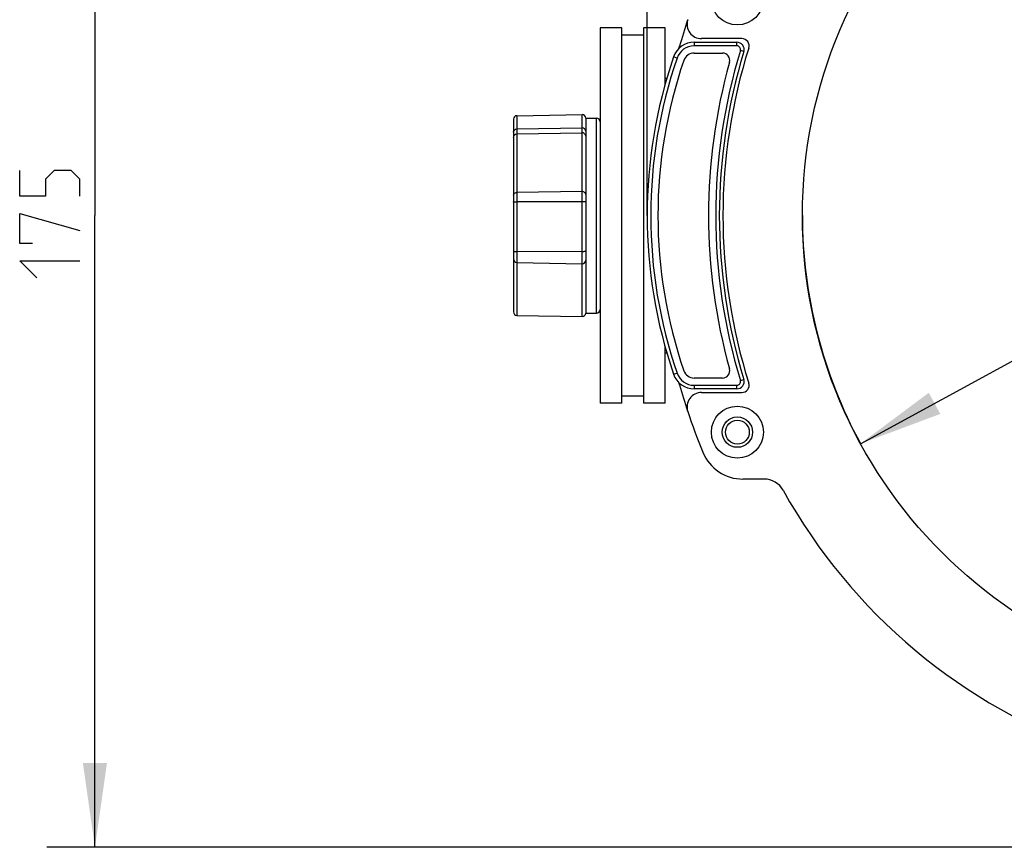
# Model space of a CAD drawing. Header units: millimetres. Extents: x 0 to 420, y 0 to 297.
# Tile 32 of 105: x 54 to 95, y 194 to 228. Entities that reach past the tile are written whole.
import ezdxf

# ---------------------------------------------------------------- set-up
doc = ezdxf.new("R2010")
doc.units = ezdxf.units.MM
doc.header["$LTSCALE"] = 23.1
doc.layers.get('0').update_dxf_attribs({"linetype": 'CONTINUOUS'})
doc.layers.add('DIM_PILOTEES', color=7, linetype='CONTINUOUS')
doc.styles.get("Standard").update_dxf_attribs({"font": 'txt', "width": 0.7})
doc.styles.add('TEXTSTYLE_4', font='txt')
doc.dimstyles.new('DIMSTYLE_2', dxfattribs={"dimtxt": 2.5, "dimasz": 3.5, "dimexe": 2, "dimexo": 0, "dimtad": 1, "dimlfac": 3.333333, "dimdsep": 46, "dimtxsty": 'Standard', "dimblk": '_FILLED', "dimblk1": '_FILLED', "dimblk2": '_FILLED', "dimcen": 0.09, "dimazin": 2, "dimtp": 0.5, "dimtm": 0.5, "dimtfac": 1, "dimtmove": 0, "dimatfit": 2, "dimldrblk": '_FILLED', "dimfxl": 0, "dimtolj": 1, "dimarcsym": 0})
doc.dimstyles.new('DIMSTYLE_3', dxfattribs={"dimtxt": 2.5, "dimasz": 3.5, "dimexe": 2, "dimexo": 0, "dimtad": 1, "dimdec": 1, "dimlfac": 3.333333, "dimdsep": 46, "dimtxsty": 'Standard', "dimblk": '_FILLED', "dimblk1": '_FILLED', "dimblk2": '_FILLED', "dimcen": 0.09, "dimazin": 2, "dimtp": 0.5, "dimtm": 0.5, "dimtfac": 1, "dimtdec": 1, "dimtofl": 0, "dimtmove": 0, "dimatfit": 3, "dimldrblk": '_FILLED', "dimfxl": 0, "dimtolj": 1, "dimarcsym": 0})

# ---------------------------------------------------------------- blocks, each defined once
blk = doc.blocks.new('_FILLED')
at = {"color": 0, "linetype": 'ByBlock'}
blk.add_solid([(0, 0), (-1, 0.143), (-1, -0.143)], dxfattribs=at)
blk = doc.blocks.new('*D4')
at = {"layer": 'DIM_PILOTEES', "color": 2, "linetype": 'Continuous'}
for p, q in [((106.157, 219.982), (146.023, 241.717)), ((123.542, 229.46), (106.157, 219.982)), ((88.773, 210.504), (106.157, 219.982))]:
    blk.add_line(p, q, dxfattribs=at)
at = {"layer": 'DIM_PILOTEES', "color": 2, "linetype": 'Continuous', "xscale": 3.5, "yscale": 3.5, "zscale": 3.5}
for p, rotation in [((123.542, 229.46), 28.5991766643), ((88.773, 210.504), 208.5991766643)]:
    blk.add_blockref('_FILLED', p, dxfattribs=dict(at, rotation=rotation))
at = {"layer": 'DIM_PILOTEES', "color": 2, "linetype": 'Continuous', "insert": (137.054, 240.386), "char_height": 2.5, "width": 12.76786, "attachment_point": 1, "rotation": 28.5992, "line_spacing_factor": 0.9, "style": 'TEXTSTYLE_4'}
blk.add_mtext('{\\ftxt;\\W0.0001;\\H0.0001;\\~}{\\ftxt;\\W1.3333333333;\\H2.5; }{\\ftxt;\\W0.0001;\\H0.0001;\\~}{\\ftxt;\\W0.0001;\\H0.0001;\\~}{\\ftxt;\\W2.0714285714;\\H2.5; }{\\ftxt;\\W0.0001;\\H0.0001;\\~}', dxfattribs=at)
blk = doc.blocks.new('*D5')
at = {"layer": 'DIM_PILOTEES', "color": 2, "linetype": 'Continuous'}
for p, q in [((79.91, 219.982), (79.91, 281.018)), ((132.405, 219.982), (132.405, 281.018)), ((79.91, 279.018), (106.157, 279.018)), ((132.405, 279.018), (106.157, 279.018))]:
    blk.add_line(p, q, dxfattribs=at)
at = {"layer": 'DIM_PILOTEES', "color": 2, "linetype": 'Continuous', "xscale": 3.5, "yscale": 3.5, "zscale": 3.5, "rotation": 180}
blk.add_blockref('_FILLED', (79.91, 279.018), dxfattribs=at)
at = {"layer": 'DIM_PILOTEES', "color": 2, "linetype": 'Continuous', "xscale": 3.5, "yscale": 3.5, "zscale": 3.5}
blk.add_blockref('_FILLED', (132.405, 279.018), dxfattribs=at)
at = {"layer": 'DIM_PILOTEES', "color": 2, "linetype": 'Continuous', "insert": (106.157, 282.143), "char_height": 2.5, "width": 7.76786, "attachment_point": 2, "line_spacing_factor": 0.9}
blk.add_mtext('{\\ftxt;\\W0.0001;\\H0.0001;\\~}{\\ftxt;\\W2.0714285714;\\H2.5; }{\\ftxt;\\W0.0001;\\H0.0001;\\~}', dxfattribs=at)
blk = doc.blocks.new('*D6')
at = {"layer": 'DIM_PILOTEES', "color": 2, "linetype": 'Continuous'}
for p, q in [((106.157, 246.23), (54.976, 246.23)), ((56.976, 246.23), (56.976, 219.981)), ((56.976, 193.732), (56.976, 219.981)), ((101.207, 193.732), (54.976, 193.732))]:
    blk.add_line(p, q, dxfattribs=at)
at = {"layer": 'DIM_PILOTEES', "color": 2, "linetype": 'Continuous', "xscale": 3.5, "yscale": 3.5, "zscale": 3.5}
for p, rotation in [((56.976, 246.23), 90), ((56.976, 193.732), 270)]:
    blk.add_blockref('_FILLED', p, dxfattribs=dict(at, rotation=rotation))
at = {"layer": 'DIM_PILOTEES', "color": 2, "linetype": 'Continuous', "insert": (53.851, 219.981), "char_height": 2.5, "width": 7.76786, "attachment_point": 2, "rotation": 90, "line_spacing_factor": 0.9}
blk.add_mtext('{\\ftxt;\\W0.0001;\\H0.0001;\\~}{\\ftxt;\\W2.0714285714;\\H2.5; }{\\ftxt;\\W0.0001;\\H0.0001;\\~}', dxfattribs=at)

msp = doc.modelspace()

# ---------------------------------------------------------------- linework, layer by layer
at = {"color": 7, "linetype": 'Continuous'}
for p, q in [((77.9574, 227.7822), (77.9574, 212.1822)), ((78.8574, 227.7822), (77.9574, 227.7822)), ((78.8574, 212.1822), (78.8574, 227.7822)), ((79.7574, 227.7822), (79.7574, 212.1822)), ((80.6574, 227.7822), (79.7574, 227.7822)), ((80.6574, 225.4339), (80.6574, 227.7822)), ((79.7574, 227.4822), (78.8574, 227.4822)), ((81.861, 227.1822), (81.861, 227.0322)), ((81.861, 227.1822), (83.6409, 227.1822)), ((83.6409, 227.0322), (81.861, 227.0322)), ((83.8446, 227.3322), (82.1652, 227.3322)), ((83.6409, 227.0322), (83.6409, 227.1822)), ((81.1514, 226.5256), (81.0096, 226.5743)), ((81.8582, 226.7322), (83.0403, 226.7322)), ((83.9277, 226.7943), (83.7843, 226.8383)), ((80.7307, 225.6822), (80.6574, 225.6822)), ((74.5048, 224.1324), (77.2048, 224.1796)), ((74.5048, 224.1324), (74.5048, 215.832)), ((77.2048, 215.7849), (77.2048, 224.1796)), ((74.3574, 223.9825), (74.3574, 215.982)), ((77.3573, 224.0322), (77.3573, 215.9322)), ((77.3573, 224.0322), (77.8074, 224.0322)), ((77.8074, 215.9322), (77.8074, 224.0322)), ((74.5048, 223.5796), (77.2048, 223.6205)), ((74.5048, 223.3776), (77.2048, 223.4246)), ((77.2074, 223.6205), (77.2048, 223.6205)), ((77.2074, 223.4246), (77.2048, 223.4246)), ((77.2048, 220.9773), (74.5048, 220.9411)), ((77.2074, 220.9773), (77.2048, 220.9773)), ((77.2074, 220.5569), (74.5048, 220.5538)), ((77.2074, 218.4787), (74.5048, 218.4866)), ((74.5048, 218.0284), (77.2048, 217.9812)), ((77.3573, 215.9322), (77.8074, 215.9322)), ((74.5048, 215.832), (77.2048, 215.7849)), ((80.6574, 212.1822), (80.6574, 214.5306)), ((80.6574, 214.2822), (80.7307, 214.2822)), ((81.0096, 213.3902), (81.149, 213.438)), ((83.0403, 213.2322), (81.8582, 213.2322)), ((83.7843, 213.1262), (83.9277, 213.1701)), ((81.861, 212.9322), (81.861, 212.7822)), ((81.861, 212.9322), (83.6409, 212.9322)), ((83.6409, 212.7822), (81.861, 212.7822)), ((83.6409, 212.7822), (83.6409, 212.9322)), ((79.7574, 212.4822), (78.8574, 212.4822)), ((82.1652, 212.6322), (83.8446, 212.6322)), ((78.8574, 212.1822), (77.9574, 212.1822)), ((80.6574, 212.1822), (79.7574, 212.1822)), ((84.7709, 209.0322), (83.8889, 209.0322))]:
    msp.add_line(p, q, dxfattribs=at)
for centre, radius in [((106.1574, 219.9822), 19.8), ((83.6574, 228.9822), 1.08), ((83.6574, 210.9822), 1.08), ((83.6574, 210.9822), 0.63), ((83.6574, 210.9822), 0.495)]:
    msp.add_circle(centre, radius, dxfattribs=at)
for centre, radius, start, end in [((106.1574, 219.9822), 25.875, 161.69448, 164.22775), ((82.1652, 227.9322), 0.6, 161.66695, 270), ((81.8609, 226.2821), 0.9001, 89.99846, 161.05942), ((81.8609, 226.2822), 0.75, 89.99432, 161.05824), ((79.8315, 227.4172), 1.4806, 340.32687, 344.25366), ((83.6409, 226.8822), 0.3, 342.96273, 90), ((83.6409, 226.8822), 0.15, 342.96273, 90), ((83.8446, 227.0322), 0.3, 342.46538, 90), ((100.2204, 219.9822), 20.3103, 161.06064, 198.93936), ((81.8582, 226.2821), 0.4502, 90.00013, 161.04666), ((106.1574, 219.9822), 23.4, 162.96273, 197.03727), ((106.1574, 219.9822), 23.25, 162.96273, 197.03727), ((83.0403, 226.4322), 0.3, 344.4101, 90), ((106.1574, 219.9822), 23.1, 162.46538, 197.53462), ((100.2204, 219.9822), 20.1603, 161.06057, 198.9394), ((100.2204, 219.9822), 19.863, 161.06318, 198.93682), ((106.1574, 219.9822), 23.7, 164.4101, 195.5899), ((74.5074, 223.9825), 0.15, 91, 180), ((77.2074, 224.0296), 0.15, 1.00888, 91), ((77.8074, 223.8822), 0.15, 0, 90), ((74.5074, 218.1783), 0.15, 180, 269), ((77.2074, 218.1312), 0.15, 269, 360), ((74.5074, 215.982), 0.15, 180, 269), ((77.2074, 215.9349), 0.15, 269, 358.99112), ((77.8074, 216.0822), 0.15, 270, 360), ((81.8582, 213.6824), 0.4502, 198.95334, 269.99988), ((83.0403, 213.5322), 0.3, 270, 15.5899), ((81.8609, 213.6823), 0.9001, 198.94103, 270.00291), ((81.861, 213.6824), 0.7502, 198.94747, 270.00032), ((83.6409, 213.0822), 0.3, 270, 17.03727), ((83.6409, 213.0822), 0.15, 270, 17.03727), ((79.8315, 212.5472), 1.4806, 15.74633, 19.67222), ((106.1574, 219.9822), 25.875, 195.77225, 198.30551), ((83.8446, 212.9322), 0.3, 270, 17.53462), ((82.1652, 212.0322), 0.6, 90, 198.33305), ((106.1574, 219.9822), 25.875, 198.33305, 202.33754), ((83.8889, 210.8322), 1.8, 202.33754, 270), ((84.7709, 208.1322), 0.9, 28.99037, 90), ((106.1574, 219.9822), 23.55, 208.99037, 251.15668)]:
    msp.add_arc(centre, radius, start, end, dxfattribs=at)
for points, knots in [([(74.3574, 223.4496), (74.3574, 223.4665), (74.3655, 223.5013), (74.4103, 223.5591), (74.4676, 223.5791), (74.5048, 223.5796)], [0, 0, 0, 0, 0.2354009, 0.4807469, 1, 1, 1, 1]), ([(74.3574, 223.228), (74.3574, 223.2658), (74.3887, 223.3444), (74.4669, 223.3769), (74.5048, 223.3776)], [0, 0, 0, 0, 0.4995073, 1, 1, 1, 1]), ([(77.3573, 223.4927), (77.357, 223.5096), (77.3482, 223.5443), (77.3023, 223.6014), (77.2445, 223.6205), (77.2074, 223.6205)], [0, 0, 0, 0, 0.2353654, 0.4809535, 1, 1, 1, 1]), ([(77.3574, 223.275), (77.3574, 223.3132), (77.3253, 223.3928), (77.2456, 223.4246), (77.2074, 223.4246)], [0, 0, 0, 0, 0.4995029, 1, 1, 1, 1]), ([(74.3574, 220.826), (74.3574, 220.841), (74.3659, 220.8727), (74.3999, 220.9103), (74.4483, 220.935), (74.4856, 220.9409), (74.5048, 220.9411)], [0, 0, 0, 0, 0.2193557, 0.4576039, 0.7204967, 1, 1, 1, 1]), ([(77.3574, 220.8622), (77.3574, 220.8774), (77.3486, 220.9095), (77.3139, 220.9473), (77.2646, 220.9718), (77.2267, 220.9773), (77.2074, 220.9773)], [0, 0, 0, 0, 0.219099, 0.4574127, 0.7205492, 1, 1, 1, 1]), ([(74.3574, 220.5443), (74.3574, 220.5454), (74.3626, 220.5468), (74.3697, 220.5483), (74.3839, 220.5498), (74.4016, 220.5511), (74.4238, 220.5523), (74.4585, 220.5535), (74.4859, 220.5538), (74.5048, 220.5538)], [0, 0, 0, 0, 0.022738, 0.0802867, 0.1724181, 0.2960412, 0.4465297, 0.6183802, 1, 1, 1, 1]), ([(77.3574, 220.5473), (77.3574, 220.5484), (77.352, 220.5498), (77.3447, 220.5513), (77.3303, 220.5528), (77.3122, 220.5542), (77.2896, 220.5554), (77.2543, 220.5565), (77.2265, 220.5569), (77.2074, 220.5569)], [0, 0, 0, 0, 0.0227714, 0.0805506, 0.1730272, 0.2970148, 0.4477648, 0.6196375, 1, 1, 1, 1]), ([(74.3574, 218.5117), (74.3574, 218.5098), (74.361, 218.5053), (74.3755, 218.499), (74.4054, 218.4926), (74.4509, 218.4879), (74.4859, 218.4867), (74.5048, 218.4866)], [0, 0, 0, 0, 0.036642, 0.0992433, 0.3143678, 0.6291578, 1, 1, 1, 1]), ([(77.3574, 218.5038), (77.3574, 218.5019), (77.3536, 218.4974), (77.3388, 218.491), (77.3083, 218.4845), (77.262, 218.4799), (77.2265, 218.4787), (77.2074, 218.4787)], [0, 0, 0, 0, 0.0365304, 0.0992726, 0.3150635, 0.6302155, 1, 1, 1, 1])]:
    msp.add_open_spline(points, degree=3, knots=knots, dxfattribs=at)
at = {"layer": 'DIM_PILOTEES', "color": 2, "linetype": 'Continuous'}
for points in [[(56.3512, 220.7845), (56.3512, 221.4988), (55.994, 221.8559), (55.2797, 221.8559), (54.9226, 221.4988), (54.9226, 220.7845), (53.8512, 220.7845), (53.8512, 221.8559)], [(54.3869, 218.8202), (53.8512, 218.8202), (53.8512, 220.0702), (56.3512, 219.3559)], [(54.5655, 217.3916), (53.8512, 218.1059), (56.3512, 218.1059)]]:
    msp.add_lwpolyline(points, dxfattribs=at)
msp.add_arc((106.1574, 219.9822), 19.8, 180, 208.59918, dxfattribs=at)

# ---------------------------------------------------------------- dimensions: what is measured, and where the dimension line sits
dim = msp.add_linear_dim(base=(132.4047, 279.0182), p1=(79.91, 219.9822), p2=(132.4047, 219.9822), text='{\\ftxt;\\W0.0001;\\H0.0001;\\~}{\\ftxt;\\W2.0714285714;\\H2.5; }{\\ftxt;\\W0.0001;\\H0.0001;\\~}', dimstyle='DIMSTYLE_3', dxfattribs=at)
dim.commit()
dim.dimension.update_dxf_attribs({"geometry": '*D5', "text_midpoint": (105.8002, 279.0182), "dimtype": 160})
dim = msp.add_linear_dim(base=(56.9762, 246.2296), p1=(101.2074, 193.7322), p2=(106.1574, 246.2296), angle=90, text='{\\ftxt;\\W0.0001;\\H0.0001;\\~}{\\ftxt;\\W2.0714285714;\\H2.5; }{\\ftxt;\\W0.0001;\\H0.0001;\\~}', dimstyle='DIMSTYLE_3', dxfattribs=at)
dim.commit()
dim.dimension.update_dxf_attribs({"geometry": '*D6', "text_midpoint": (56.9762, 219.6238), "dimtype": 160})
dim = msp.add_diameter_dim_2p(p1=(123.5416, 229.4601), p2=(88.7732, 210.5044), text='{\\ftxt;\\W0.0001;\\H0.0001;\\~}{\\ftxt;\\W1.3333333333;\\H2.5; }{\\ftxt;\\W0.0001;\\H0.0001;\\~}{\\ftxt;\\W0.0001;\\H0.0001;\\~}{\\ftxt;\\W2.0714285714;\\H2.5; }{\\ftxt;\\W0.0001;\\H0.0001;\\~}', dimstyle='DIMSTYLE_2', override={"dimpost": '<>'}, dxfattribs=at)
dim.commit()
dim.dimension.update_dxf_attribs({"geometry": '*D4', "text_midpoint": (141.1773, 239.7869), "dimtype": 163})

doc.saveas('drawing.dxf')
